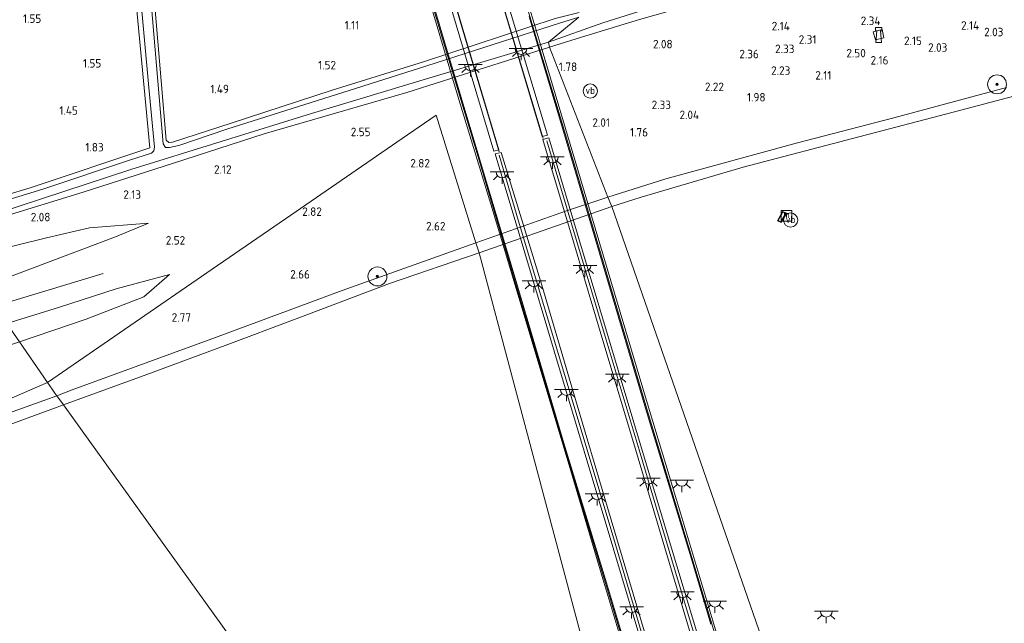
# Model space of a CAD drawing. Extents: x 130905 to 137824, y 412333 to 417928.
# Tile 250 of 256: x 136286 to 136494, y 416383 to 416510. Entities that reach past the tile are written whole.
import ezdxf
from ezdxf.enums import TextEntityAlignment as Align

# ---------------------------------------------------------------- set-up
doc = ezdxf.new("R2010")
doc.units = 0
for name, color, linetype, lineweight in [('B-ME-BV-GELEIDECONSTRUCTIE_GELEIDERAIL-G', 210, 'BV-GELEIDERAIL', 18), ('B-ME-GR-BOOM-S', 90, 'Continuous', 25), ('B-ME-GR-GRAS-GV', 60, 'Continuous', 13), ('B-ME-GW-OPHOGING_KRUIN-G', 90, 'Continuous', 18), ('B-ME-GW-TALUD_KRUIN-G', 90, 'Continuous', 18), ('B-ME-GW-TALUD_TEEN-G', 90, 'Continuous', 18), ('B-ME-IE-MEUBILAIR_WATERWEGMEUBILAIR-S', 150, 'Continuous', 25), ('B-ME-IE-MEUBILAIR_WEGMEUBILAIR-S', 7, 'Continuous', 25), ('B-ME-IE-TERREINAFSCHEIDING_KUNSTMATIG_HEKWERK-G', 20, 'IE-TERREINAFSCHEIDING-KUNSTMATIG', 18), ('B-ME-IE-TERREINAFSCHEIDING_KUNSTMATIG_MUUR-G', 90, 'IE-TERREINAFSCHEIDING-KUNSTMATIG-DICHT', 18), ('B-ME-IE-TERREINAFSCHEIDING_KUNSTMATIG_MUUR-GV', 90, 'Continuous', 18), ('B-ME-KL-ET_LS_OV_LICHTPUNT-S', 190, 'Continuous', 25), ('B-ME-KW-KUNSTWERK_BRUG-GV', 170, 'Continuous', 18), ('B-ME-OB-BEKLEDING_STEEN-GV', 30, 'Continuous', 18), ('B-ME-OB-OEVERVOORZIENING-G', 7, 'Continuous', 18), ('B-ME-OG-WATER_RIVIER-GV', 130, 'Continuous', 18), ('B-ME-OG-WATER_SLOOT-G', 120, 'Continuous', 18), ('B-ME-OG-WATER_SLOOT-GV', 120, 'Continuous', 18), ('B-ME-VH-VERHARDING_ASFALT-GV', 252, 'Continuous', 18), ('B-ME-VH-VERHARDING_BETON-GV', 252, 'Continuous', 18), ('X-XX-AL-HOOGTELABEL-S', 7, 'Continuous', 25)]:
    doc.layers.add(name, color=color, linetype=linetype, lineweight=lineweight)
doc.styles.add('NLCS-ISO', font='NLCS-ISO.ttf')
doc.styles.add('NLCS-ISO-ANNOTATIVE-T18', font='NLCS-ISO.ttf', dxfattribs={"height": 1.8})
doc.linetypes.add('BV-GELEIDERAIL', pattern='A,10,-3,[108,NLCS.SHX,S=1,R=0,X=0,Y=0],-3', length=16)
doc.linetypes.add('IE-TERREINAFSCHEIDING-KUNSTMATIG', pattern='A,4,[82,NLCS.SHX,S=0.75,R=90,X=0,Y=0],4,-2', length=10)
doc.linetypes.add('IE-TERREINAFSCHEIDING-KUNSTMATIG-DICHT', pattern='A,8,-1,[82,NLCS.SHX,S=0.75,R=90,X=0,Y=0],-1', length=10)

# ---------------------------------------------------------------- blocks, each defined once
blk = doc.blocks.new('SAL-HOOGTELABEL-SO')
at = {"color": 0, "linetype": 'ByBlock', "lineweight": -2, "style": 'NLCS-ISO-ANNOTATIVE-T18'}
blk.add_attdef('HOOGTE', text='', height=1.8, dxfattribs=at).set_placement((2.79, 0), align=Align.RIGHT)
blk = doc.blocks.new('SGR-BOOM_01-SO')
at = {"linetype": 'ByBlock', "lineweight": 18}
h = blk.add_hatch(color=0, dxfattribs=at)
h.dxf.hatch_style = 1
edge = h.paths.add_edge_path()
edge.add_arc((0, 0), 0.25, 0, 360)
at = {"color": 0, "linetype": 'ByBlock', "lineweight": 18}
for radius in [2, 0.25]:
    blk.add_circle((0, 0), radius, dxfattribs=at)
blk = doc.blocks.new('SIE-WATER_BOLDER-SO')
at = {"color": 0, "linetype": 'ByBlock', "lineweight": 18}
blk.add_lwpolyline([(0.4, 0.87), (0.6, -1.59), (-0.6, -1.59), (-0.4, 0.87), (-0.65, 0.87), (-0.65, 1.59), (0.65, 1.59), (0.65, 0.87)], close=True, dxfattribs=at)
blk = doc.blocks.new('SIE-WATER_MEERPAAL-SO')
at = {"color": 0, "linetype": 'ByBlock', "lineweight": 18}
blk.add_lwpolyline([(-1.12, -1.12), (1.12, -1.12), (1.12, 1.12), (-1.12, 1.12)], close=True, dxfattribs=at)
at = {"color": 0, "linetype": 'ByBlock', "lineweight": 18, "style": 'NLCS-ISO'}
blk.add_text('m', height=1.5, dxfattribs=at).set_placement((0, 0.28), align=Align.MIDDLE_CENTER)
blk = doc.blocks.new('SIE-WEG_PAAL_VERKEERSBORD-SO')
at = {"color": 0, "linetype": 'ByBlock', "lineweight": 18}
blk.add_circle((0, 0), 1.5, dxfattribs=at)
at = {"color": 0, "linetype": 'ByBlock', "lineweight": 18, "style": 'NLCS-ISO'}
blk.add_text('vb', height=1.5, dxfattribs=at).set_placement((0, 0.13), align=Align.MIDDLE_CENTER)
blk = doc.blocks.new('SKL-ET_OV_LICHTPUNT-SO')
at = {"color": 0, "linetype": 'ByBlock', "lineweight": 18}
for points in [[(-1.25, 0), (-2.5, 0)], [(1.25, 0), (2.5, 0)], [(-0.92, -0.85), (-1.83, -1.7)], [(0, -1.25), (0, -2.5)], [(0.92, -0.85), (1.83, -1.7)]]:
    blk.add_lwpolyline(points, dxfattribs=at)
blk.add_lwpolyline([(0, 0), (1.25, 0, -1), (-1.25, 0)], format="xyb", close=True, dxfattribs=at)

msp = doc.modelspace()

# ---------------------------------------------------------------- linework, layer by layer
at = {"layer": 'B-ME-BV-GELEIDECONSTRUCTIE_GELEIDERAIL-G'}
for points in [[(136306.34, 416787.478, 9.775), (136312.188, 416767.833, 9.872), (136317.229, 416750.957, 10.01), (136322.533, 416733.19, 10.31), (136331.43, 416703.228, 10.585), (136340.592, 416672.485, 10.935), (136349.231, 416643.757, 11.197), (136356.923, 416617.971, 11.447), (136364.583, 416592.195, 11.71), (136372.595, 416565.457, 11.822), (136380.64, 416538.538, 11.947), (136389.174, 416509.731, 12.147), (136396.501, 416485.281, 12.286)], [(136297.056, 416784.707, 9.828), (136302.873, 416765.149, 9.791), (136307.914, 416748.274, 9.928), (136313.218, 416730.506, 10.228), (136322.115, 416700.543, 10.503), (136331.276, 416669.804, 10.853), (136339.915, 416641.075, 11.116), (136347.608, 416615.287, 11.366), (136355.267, 416589.512, 11.628), (136363.28, 416562.775, 11.741), (136371.325, 416535.854, 11.866), (136379.859, 416507.047, 12.066), (136387.218, 416482.487, 12.205)]]:
    msp.add_polyline3d(points, dxfattribs=at)
at = {"layer": 'B-ME-GR-GRAS-GV'}
for points in [[(136404.657, 416506.765, 1.5), (136397.87, 416504.628, 1.377), (136397.632, 416505.71, 0.87), (136409.188, 416509.762, 0.87), (136424.901, 416514.817, 0.87), (136450.908, 416522.442, 0.87), (136467.947, 416527.343, 0.87), (136483.716, 416532.108, 0.87), (136502.748, 416537.211, 0.87), (136508.316, 416538.874, 0.87), (136519.278, 416541.869, 0.796), (136519.333, 416540.592, 1.416), (136519.361, 416538.848, 1.806), (136512.539, 416537.197, 1.746), (136500.277, 416534.17, 1.845), (136486.769, 416530.653, 1.871), (136469.393, 416526.054, 1.733), (136460.343, 416523.404, 1.577), (136445.317, 416519.002, 1.612), (136439.418, 416517.063, 1.764), (136429.41, 416514.026, 1.77), (136416.892, 416510.501, 1.608)], [(136466.394, 416507.878, 2.915), (136466.855, 416506.161, 2.927), (136468.645, 416506.609, 2.928), (136468.275, 416508.349, 2.93)], [(136299.151, 416473.946, 1.636), (136269.962, 416464.974, 1.825), (136269.357, 416465.889, 0.87), (136276.301, 416467.96, 0.87), (136309.253, 416478.719, 0.87), (136328.366, 416484.665, 0.87), (136347.479, 416490.611, 0.87), (136372.556, 416498.16, 0.87), (136397.632, 416505.71, 0.87), (136397.87, 416504.628, 1.377), (136367.66, 416495.019, 2.247), (136337.481, 416486.26, 2.036), (136318.316, 416480.103, 1.836)], [(136296.812, 416432.083, 1.929), (136293.611, 416430.857, 1.93), (136293.195, 416431.437, 1.927), (136292.626, 416432.228, 2.086), (136291.576, 416433.689, 2.066), (136326.431, 416457.632, 2.1), (136343.093, 416469.078, 2.513), (136366.674, 416485.276, 2.487), (136373.912, 416490.248, 2.247), (136382.28, 416463.241, 1.822), (136353.965, 416453.152, 1.825), (136327.151, 416443.196, 1.863)], [(136305.977, 416464.461, 2.055), (136277.689, 416453.813, 2.289), (136273.674, 416459.631, 1.577), (136278.196, 416461.053, 1.488), (136291.419, 416464.268, 1.653), (136300.531, 416466.399, 1.776), (136313.004, 416467.392, 1.813)], [(136299.817, 416447.038, 2.595), (136285.715, 416442.262, 2.327), (136282.995, 416446.155, 2.695), (136294.179, 416449.613, 2.769), (136306.143, 416453.484, 2.362), (136317.447, 416456.52, 2.041), (136311.993, 416451.79, 2.037)], [(136192.87, 416392.615, 2.042), (136191.077, 416391.616, 1.918), (136189.662, 416395.518, 2.34), (136184.679, 416408.66, 2.226), (136192.651, 416410.657, 2.196), (136200.063, 416413.472, 2.189), (136212.069, 416418.339, 2.213), (136224.48, 416422.674, 2.262), (136233.166, 416425.697, 2.282), (136243.635, 416429.882, 2.338), (136256.489, 416433.008, 2.196), (136265.189, 416435.554, 2.301), (136270.794, 416437.791, 2.427), (136276.934, 416439.411, 2.406), (136285.715, 416442.262, 2.327), (136291.576, 416433.689, 2.066), (136248.999, 416415.2, 1.876), (136224.554, 416404.585, 1.768), (136220.686, 416403.207, 1.863), (136214.87, 416400.867, 1.808), (136207.255, 416397.851, 1.798), (136198.766, 416394.683, 1.794)], [(136235.605, 416408.93, 2.004), (136224.554, 416404.585, 1.768), (136248.999, 416415.2, 1.876), (136291.576, 416433.689, 2.066), (136292.626, 416432.228, 2.086), (136293.195, 416431.437, 1.927), (136293.611, 416430.857, 1.93), (136283.537, 416427.211, 2.163), (136270.51, 416422.518, 2.114), (136249.411, 416414.321, 2.041)]]:
    msp.add_polyline3d(points, close=True, dxfattribs=at)
for points in [[(136308.217, 416537.098, 1.554), (136310.754, 416510.203, 1.715), (136313.291, 416483.308, 1.876), (136287.933, 416474.883, 1.886), (136277.567, 416471.727, 1.733), (136277.261, 416472.709, 1.766), (136276.7, 416476.318, 1.616), (136275.535, 416486.163, 1.603), (136275.265, 416487.966, 1.536), (136274.622, 416488.532, 1.626), (136273.424, 416488.49, 1.716), (136271.993, 416487.994, 1.706), (136271.656, 416487.462, 1.726), (136271.891, 416484.18, 1.699), (136272.236, 416478.738, 1.819), (136272.894, 416472.826, 1.809), (136273.365, 416470.221, 1.659), (136267.593, 416468.444, 1.36), (136231.063, 416521.384, 1.476)], [(136310.211, 416526.967, 0.87), (136313.073, 416496.116, 0.87), (136314.294, 416483.477, 0.87), (136314.113, 416482.682, 0.87), (136313.596, 416482.228, 0.87), (136308.938, 416480.738, 0.87), (136290.638, 416474.559, 0.87), (136277.854, 416470.704, 0.87), (136277.115, 416470.782, 0.87), (136276.766, 416471.375, 0.87), (136277.567, 416471.727, 1.733), (136287.933, 416474.883, 1.886), (136313.291, 416483.308, 1.876), (136310.754, 416510.203, 1.715), (136308.217, 416537.098, 1.554)], [(136494.593, 416496.062, 1.34), (136470.75, 416489.675, 1.863), (136450.387, 416484.388, 1.439), (136422.519, 416476.774, 1.398), (136410.194, 416472.92, 1.226), (136397.87, 416504.628, 1.377), (136404.657, 416506.765, 1.5), (136416.892, 416510.501, 1.608), (136429.41, 416514.026, 1.77), (136439.418, 416517.063, 1.764), (136445.317, 416519.002, 1.612), (136460.343, 416523.404, 1.577), (136469.393, 416526.054, 1.733), (136486.769, 416530.653, 1.871), (136500.277, 416534.17, 1.845)], [(136399.084, 416510.681, 1.202), (136371.183, 416501.528, 1.442), (136351.887, 416495.55, 1.476), (136330.466, 416488.56, 1.291), (136318.091, 416484.551, 1.813), (136317.288, 416484.473, 1.714), (136316.752, 416484.96, 1.697), (136315.659, 416497.508, 1.658), (136313.258, 416525.864, 1.64)], [(136313.258, 416525.864, 1.64), (136315.659, 416497.508, 1.658), (136316.752, 416484.96, 1.697), (136317.288, 416484.473, 1.714), (136318.091, 416484.551, 1.813), (136330.466, 416488.56, 1.291), (136351.887, 416495.55, 1.476), (136371.183, 416501.528, 1.442), (136399.084, 416510.681, 1.202)], [(136404.046, 416510.987, 0.87), (136400.014, 416509.709, 0.87), (136371.898, 416500.712, 0.87), (136358.364, 416496.383, 0.87), (136329.562, 416487.25, 0.87), (136319.424, 416483.812, 0.87), (136317.458, 416483.368, 0.87), (136316.558, 416483.413, 0.87), (136316.093, 416484.143, 0.87), (136313.53, 416513.994, 0.87)], [(136269.962, 416464.974, 1.825), (136299.151, 416473.946, 1.636), (136318.316, 416480.103, 1.836), (136337.481, 416486.26, 2.036), (136367.66, 416495.019, 2.247), (136397.87, 416504.628, 1.377), (136410.194, 416472.92, 1.226), (136401.486, 416469.995, 1.213), (136382.28, 416463.241, 1.822), (136373.912, 416490.248, 2.247), (136366.674, 416485.276, 2.487), (136343.093, 416469.078, 2.513), (136326.431, 416457.632, 2.1), (136291.576, 416433.689, 2.066), (136285.715, 416442.262, 2.327), (136299.817, 416447.038, 2.595), (136311.993, 416451.79, 2.037), (136317.447, 416456.52, 2.041), (136306.143, 416453.484, 2.362), (136294.179, 416449.613, 2.769), (136282.995, 416446.155, 2.695)], [(136277.689, 416453.813, 2.289), (136305.977, 416464.461, 2.055), (136313.004, 416467.392, 1.813), (136300.531, 416466.399, 1.776), (136291.419, 416464.268, 1.653), (136278.196, 416461.053, 1.488)]]:
    msp.add_polyline3d(points, dxfattribs=at)
at = {"layer": 'B-ME-GW-OPHOGING_KRUIN-G'}
msp.add_polyline3d([(136280.458, 416449.816, 2.349), (136303.393, 416456.763, 2.325)], dxfattribs=at)
at = {"layer": 'B-ME-GW-TALUD_KRUIN-G'}
for points in [[(136494.593, 416496.062, 1.34), (136470.75, 416489.675, 1.863), (136450.387, 416484.388, 1.439), (136422.519, 416476.774, 1.398), (136410.194, 416472.92, 1.226)], [(136410.194, 416472.92, 1.226), (136401.486, 416469.995, 1.213), (136382.28, 416463.241, 1.822)], [(136277.689, 416453.813, 2.289), (136305.977, 416464.461, 2.055), (136313.004, 416467.392, 1.813)], [(136382.28, 416463.241, 1.822), (136353.965, 416453.152, 1.825), (136327.151, 416443.196, 1.863), (136296.812, 416432.083, 1.929), (136293.611, 416430.857, 1.93)], [(136282.995, 416446.155, 2.695), (136294.179, 416449.613, 2.769), (136306.143, 416453.484, 2.362), (136317.447, 416456.52, 2.041)], [(136293.611, 416430.857, 1.93), (136283.537, 416427.211, 2.163), (136270.51, 416422.518, 2.114), (136249.411, 416414.321, 2.041), (136235.605, 416408.93, 2.004), (136224.554, 416404.585, 1.768)]]:
    msp.add_polyline3d(points, dxfattribs=at)
at = {"layer": 'B-ME-GW-TALUD_TEEN-G'}
for points in [[(136313.004, 416467.392, 1.813), (136300.531, 416466.399, 1.776), (136291.419, 416464.268, 1.653), (136278.196, 416461.053, 1.488), (136273.674, 416459.631, 1.577)], [(136317.447, 416456.52, 2.041), (136311.993, 416451.79, 2.037), (136299.817, 416447.038, 2.595), (136285.715, 416442.262, 2.327)]]:
    msp.add_polyline3d(points, dxfattribs=at)
at = {"layer": 'B-ME-IE-TERREINAFSCHEIDING_KUNSTMATIG_HEKWERK-G'}
for points in [[(136310.962, 416788.766, 8.788), (136316.747, 416769.249, 8.963), (136321.788, 416752.374, 9.1), (136327.092, 416734.606, 9.4), (136335.99, 416704.643, 9.676), (136345.151, 416673.903, 10.025), (136353.789, 416645.174, 10.288), (136361.482, 416619.387, 10.538), (136369.142, 416593.611, 10.8), (136377.154, 416566.874, 10.913), (136385.199, 416539.954, 11.038), (136393.733, 416511.147, 11.238), (136401.011, 416486.858, 11.376), (136409.218, 416459.195, 11.538), (136419.002, 416426.178, 11.65), (136428.018, 416396.613, 11.313), (136432.227, 416382.563, 11.313), (136439.57, 416358.023, 11.238), (136448.127, 416329.17, 11.201), (136456.084, 416302.547, 10.988), (136464.217, 416275.388, 10.976), (136468.13, 416262.633, 11.04)], [(136292.685, 416783.336, 8.837), (136298.47, 416763.819, 9.012), (136303.512, 416746.943, 9.15), (136308.816, 416729.176, 9.449), (136317.713, 416699.213, 9.724), (136326.875, 416668.472, 10.074), (136335.513, 416639.744, 10.337), (136343.206, 416613.957, 10.587), (136350.865, 416588.181, 10.85), (136358.878, 416561.443, 10.962), (136366.922, 416534.524, 11.087), (136375.457, 416505.717, 11.287), (136382.735, 416481.428, 11.424), (136390.942, 416453.765, 11.587), (136400.726, 416420.747, 11.7), (136409.742, 416391.182, 11.362), (136413.95, 416377.133, 11.362), (136421.294, 416352.592, 11.287), (136429.851, 416323.74, 11.25), (136437.808, 416297.117, 11.037), (136445.941, 416269.956, 11.024), (136449.866, 416257.115, 11.054)]]:
    msp.add_polyline3d(points, dxfattribs=at)
msp.add_polyline3d([(136446.856, 416467.64, 3.889), (136446.272, 416467.915, 3.89), (136447.249, 416469.743, 3.914), (136447.837, 416469.491, 3.913)], close=True, dxfattribs=at)
at = {"layer": 'B-ME-IE-TERREINAFSCHEIDING_KUNSTMATIG_MUUR-G'}
for points in [[(136463.686, 416262.444, 12.025), (136460.058, 416274.61, 12.012), (136451.701, 416302.643, 12.116), (136443.344, 416330.676, 12.219), (136433.566, 416363.399, 12.303), (136423.789, 416396.122, 12.387), (136416.823, 416419.402, 12.299), (136409.857, 416442.682, 12.211), (136403.584, 416463.748, 12.159), (136397.312, 416484.815, 12.106)], [(136387.208, 416481.763, 12.154), (136391.319, 416467.789, 12.133), (136401.128, 416435.142, 12.275), (136410.938, 416402.495, 12.417), (136422.003, 416364.956, 12.33), (136430.502, 416336.597, 12.236), (136439.002, 416308.239, 12.141), (136446.366, 416283.634, 12.118), (136453.731, 416259.029, 12.094)]]:
    msp.add_polyline3d(points, dxfattribs=at)
at = {"layer": 'B-ME-IE-TERREINAFSCHEIDING_KUNSTMATIG_MUUR-GV'}
for points in [[(136464.62, 416261.761, 11.143), (136463.35, 416261.347, 11.122), (136456.423, 416284.284, 11.166), (136449.551, 416306.992, 11.211), (136442.732, 416329.912, 11.264), (136435.912, 416352.832, 11.318), (136429.093, 416375.753, 11.371), (136422.274, 416398.673, 11.424), (136415.825, 416420.27, 11.358), (136409.377, 416441.867, 11.292), (136402.928, 416463.464, 11.227), (136396.48, 416485.061, 11.161), (136397.717, 416485.418, 11.124), (136403.82, 416465.063, 11.215), (136410.806, 416441.722, 11.31), (136417.793, 416418.382, 11.406), (136424.829, 416394.896, 11.405), (136431.865, 416371.411, 11.404), (136441.202, 416339.846, 11.346), (136447.247, 416319.725, 11.271), (136453.292, 416299.604, 11.196)], [(136454.456, 416258.699, 11.136), (136453.279, 416258.365, 11.136), (136445.737, 416283.5, 11.166), (136438.252, 416308.521, 11.196), (136431.569, 416330.936, 11.249), (136424.886, 416353.352, 11.302), (136418.203, 416375.767, 11.356), (136411.52, 416398.183, 11.409), (136405.229, 416419.146, 11.326), (136398.938, 416440.11, 11.243), (136392.648, 416461.073, 11.16), (136386.357, 416482.037, 11.077), (136387.652, 416482.372, 11.101), (136396.241, 416454.235, 11.248), (136403.187, 416430.74, 11.341), (136410.134, 416407.245, 11.434), (136420.978, 416370.657, 11.409), (136432.031, 416334.269, 11.295), (136443.084, 416297.881, 11.181), (136448.748, 416278.364, 11.158)], [(136447.204, 416469.871, 1), (136447.977, 416469.54, 1), (136446.9, 416467.509, 1), (136446.134, 416467.869, 1)], [(136446.203, 416467.892, 3.889), (136446.878, 416467.575, 3.889), (136447.907, 416469.515, 3.914), (136447.226, 416469.807, 3.914)]]:
    msp.add_polyline3d(points, close=True, dxfattribs=at)
at = {"layer": 'B-ME-KW-KUNSTWERK_BRUG-GV'}
for points in [[(136386.173, 416537.927, 10.62), (136395.88, 416505.399, 10.76), (136404.443, 416476.783, 10.76), (136411.65, 416452.598, 10.838), (136418.857, 416428.414, 10.915), (136425.644, 416405.827, 10.986), (136432.432, 416383.241, 11.056), (136438.649, 416362.284, 10.992)], [(136416.792, 416366.695, 11.374), (136409.192, 416392.135, 11.326), (136401.593, 416417.575, 11.279), (136393.914, 416443.203, 11.088), (136386.235, 416468.832, 10.898), (136378.682, 416493.586, 10.898), (136369.26, 416525.244, 10.771)]]:
    msp.add_polyline3d(points, dxfattribs=at)
at = {"layer": 'B-ME-OB-BEKLEDING_STEEN-GV'}
msp.add_polyline3d([(136508.41, 416497.542, 1), (136484.944, 416491.299, 1), (136463.604, 416485.696, 1), (136438.847, 416479.251, 1), (136417.249, 416472.898, 1), (136411.068, 416470.878, 1), (136410.194, 416472.92, 1.226), (136422.519, 416476.774, 1.398), (136450.387, 416484.388, 1.439), (136470.75, 416489.675, 1.863), (136494.593, 416496.062, 1.34)], dxfattribs=at)
for points in [[(136411.068, 416470.878, 1), (136382.976, 416461.137, 1), (136382.28, 416463.241, 1.822), (136401.486, 416469.995, 1.213), (136410.194, 416472.92, 1.226)], [(136312.654, 416435.336, 1), (136294.998, 416428.927, 1), (136293.611, 416430.857, 1.93), (136296.812, 416432.083, 1.929), (136327.151, 416443.196, 1.863), (136353.965, 416453.152, 1.825), (136382.28, 416463.241, 1.822), (136382.976, 416461.137, 1), (136364.021, 416454.597, 1), (136344.223, 416447.109, 1), (136329.188, 416441.487, 1)], [(136200.004, 416392.755, 1), (136191.839, 416389.83, 1), (136191.638, 416390.272, 1.137), (136224.554, 416404.585, 1.768), (136235.605, 416408.93, 2.004), (136249.411, 416414.321, 2.041), (136270.51, 416422.518, 2.114), (136283.537, 416427.211, 2.163), (136293.611, 416430.857, 1.93), (136294.998, 416428.927, 1), (136284.826, 416425.204, 1), (136270.72, 416420.005, 1), (136258.524, 416415.306, 1), (136250.164, 416412.101, 1), (136235.426, 416406.453, 1), (136225.392, 416402.435, 1), (136219.86, 416400.233, 1), (136210.986, 416396.92, 1)]]:
    msp.add_polyline3d(points, close=True, dxfattribs=at)
at = {"layer": 'B-ME-OB-OEVERVOORZIENING-G'}
for points in [[(136411.068, 416470.878, 1), (136417.249, 416472.898, 1), (136438.847, 416479.251, 1), (136463.604, 416485.696, 1), (136484.944, 416491.299, 1), (136508.41, 416497.542, 1)], [(136382.976, 416461.137, 1), (136411.068, 416470.878, 1)], [(136294.998, 416428.927, 1), (136312.654, 416435.336, 1), (136329.188, 416441.487, 1), (136344.223, 416447.109, 1), (136364.021, 416454.597, 1), (136382.976, 416461.137, 1)], [(136180.98, 416385.65, 1), (136186.927, 416387.986, 1), (136191.839, 416389.83, 1), (136200.004, 416392.755, 1), (136210.986, 416396.92, 1), (136219.86, 416400.233, 1), (136225.392, 416402.435, 1), (136235.426, 416406.453, 1), (136250.164, 416412.101, 1), (136258.524, 416415.306, 1), (136270.72, 416420.005, 1), (136284.826, 416425.204, 1), (136294.998, 416428.927, 1)]]:
    msp.add_polyline3d(points, dxfattribs=at)
msp.add_polyline3d([(136446.9, 416467.509, 1), (136446.134, 416467.869, 1), (136447.204, 416469.871, 1), (136447.977, 416469.54, 1)], close=True, dxfattribs=at)
at = {"layer": 'B-ME-OG-WATER_RIVIER-GV'}
for points in [[(136502.223, 416304.451, 1), (136491.906, 416301.013, 1), (136480.7, 416297.596, 1), (136477.647, 416296.705, 1), (136467.093, 416293.52, 1), (136442.719, 416379.669, 1), (136411.068, 416470.878, 1), (136417.249, 416472.898, 1), (136438.847, 416479.251, 1), (136463.604, 416485.696, 1), (136484.944, 416491.299, 1), (136508.41, 416497.542, 1)], [(136284.826, 416425.204, 1), (136294.998, 416428.927, 1), (136404.457, 416276.624, 1), (136405.455, 416275.235, 1), (136395.816, 416272.147, 1), (136382.002, 416268.164, 1), (136364.931, 416262.829, 1), (136347.481, 416257.282, 1), (136331.754, 416251.919, 1), (136315.651, 416246.516, 1), (136297.167, 416240.297, 1)]]:
    msp.add_polyline3d(points, dxfattribs=at)
for points in [[(136411.068, 416470.878, 1), (136442.719, 416379.669, 1), (136467.093, 416293.52, 1), (136463.095, 416292.404, 1), (136459.731, 416291.465, 1), (136436.619, 416284.487, 1), (136433.425, 416283.482, 1), (136406.958, 416370.955, 1), (136382.976, 416461.137, 1)], [(136446.134, 416467.869, 1), (136446.9, 416467.509, 1), (136447.977, 416469.54, 1), (136447.204, 416469.871, 1)], [(136406.958, 416370.955, 1), (136433.425, 416283.482, 1), (136416.236, 416278.326, 1), (136405.455, 416275.235, 1), (136404.457, 416276.624, 1), (136294.998, 416428.927, 1), (136312.654, 416435.336, 1), (136329.188, 416441.487, 1), (136344.223, 416447.109, 1), (136364.021, 416454.597, 1), (136382.976, 416461.137, 1)]]:
    msp.add_polyline3d(points, close=True, dxfattribs=at)
at = {"layer": 'B-ME-OG-WATER_SLOOT-G'}
for points in [[(136304.948, 416573.607, 1.442), (136305.553, 416574.754, 1.39), (136306.323, 416575.269, 1.29), (136307.339, 416575.451, 1.29), (136308.155, 416574.997, 1.33), (136308.739, 416574.317, 1.42), (136309.394, 416572.397, 1.516), (136309.711, 416569.407, 1.546), (136310.795, 416554.273, 1.608), (136313.258, 416525.864, 1.64), (136315.659, 416497.508, 1.658), (136316.752, 416484.96, 1.697), (136317.288, 416484.473, 1.714), (136318.091, 416484.551, 1.813), (136330.466, 416488.56, 1.291), (136351.887, 416495.55, 1.476), (136371.183, 416501.528, 1.442), (136399.084, 416510.681, 1.202), (136404.181, 416511.973, 1.189)], [(136304.948, 416573.607, 1.442), (136308.217, 416537.098, 1.554), (136310.754, 416510.203, 1.715), (136313.291, 416483.308, 1.876), (136287.933, 416474.883, 1.886), (136277.567, 416471.727, 1.733)], [(136397.87, 416504.628, 1.377), (136404.657, 416506.765, 1.5), (136416.892, 416510.501, 1.608), (136429.41, 416514.026, 1.77), (136439.418, 416517.063, 1.764), (136445.317, 416519.002, 1.612), (136460.343, 416523.404, 1.577), (136469.393, 416526.054, 1.733), (136486.769, 416530.653, 1.871), (136500.277, 416534.17, 1.845), (136512.539, 416537.197, 1.746)], [(136397.87, 416504.628, 1.377), (136367.66, 416495.019, 2.247), (136337.481, 416486.26, 2.036), (136318.316, 416480.103, 1.836), (136299.151, 416473.946, 1.636), (136269.962, 416464.974, 1.825)]]:
    msp.add_polyline3d(points, dxfattribs=at)
at = {"layer": 'B-ME-OG-WATER_SLOOT-GV'}
for points in [[(136277.854, 416470.704, 0.87), (136290.638, 416474.559, 0.87), (136308.938, 416480.738, 0.87), (136313.596, 416482.228, 0.87), (136314.113, 416482.682, 0.87), (136314.294, 416483.477, 0.87), (136313.073, 416496.116, 0.87), (136310.211, 416526.967, 0.87)], [(136424.901, 416514.817, 0.87), (136409.188, 416509.762, 0.87), (136397.632, 416505.71, 0.87), (136404.046, 416510.987, 0.87)], [(136313.53, 416513.994, 0.87), (136316.093, 416484.143, 0.87), (136316.558, 416483.413, 0.87), (136317.458, 416483.368, 0.87), (136319.424, 416483.812, 0.87), (136329.562, 416487.25, 0.87), (136358.364, 416496.383, 0.87), (136371.898, 416500.712, 0.87), (136400.014, 416509.709, 0.87), (136404.046, 416510.987, 0.87), (136397.632, 416505.71, 0.87), (136372.556, 416498.16, 0.87), (136347.479, 416490.611, 0.87), (136328.366, 416484.665, 0.87), (136309.253, 416478.719, 0.87), (136276.301, 416467.96, 0.87)]]:
    msp.add_polyline3d(points, dxfattribs=at)
at = {"layer": 'B-ME-VH-VERHARDING_ASFALT-GV'}
for points in [[(136380.574, 416538.571, 11.047), (136389.109, 416509.763, 11.247), (136396.318, 416485.705, 11.383), (136397.418, 416486.043, 11.383), (136390.209, 416510.1, 11.247), (136381.674, 416538.907, 11.047)], [(136370.347, 416535.541, 11.078), (136378.882, 416506.734, 11.278), (136386.107, 416482.624, 11.415), (136387.16, 416482.939, 11.415), (136379.936, 416507.048, 11.278), (136371.402, 416535.855, 11.078)], [(136414.142, 416377.19, 11.362), (136409.933, 416391.239, 11.362), (136400.917, 416420.805, 11.7), (136391.133, 416453.822, 11.587), (136382.927, 416481.485, 11.424), (136375.649, 416505.774, 11.287), (136367.114, 416534.581, 11.087)], [(136393.542, 416511.09, 11.238), (136400.82, 416486.801, 11.376), (136409.026, 416459.138, 11.538), (136418.81, 416426.121, 11.65), (136427.826, 416396.555, 11.313), (136432.035, 416382.506, 11.313)]]:
    msp.add_polyline3d(points, dxfattribs=at)
for points in [[(136396.48, 416485.061, 11.161), (136402.928, 416463.464, 11.227), (136409.377, 416441.867, 11.292), (136415.825, 416420.27, 11.358), (136422.274, 416398.673, 11.424), (136429.093, 416375.753, 11.371), (136435.912, 416352.832, 11.318), (136442.732, 416329.912, 11.264), (136449.551, 416306.992, 11.211), (136456.423, 416284.284, 11.166), (136463.35, 416261.347, 11.122), (136464.62, 416261.761, 11.143), (136453.292, 416299.604, 11.196), (136447.247, 416319.725, 11.271), (136441.202, 416339.846, 11.346), (136431.865, 416371.411, 11.404), (136424.829, 416394.896, 11.405), (136417.793, 416418.382, 11.406), (136410.806, 416441.722, 11.31), (136403.82, 416465.063, 11.215), (136397.717, 416485.418, 11.124)], [(136396.241, 416454.235, 11.248), (136387.652, 416482.372, 11.101), (136386.357, 416482.037, 11.077), (136392.648, 416461.073, 11.16), (136398.938, 416440.11, 11.243), (136405.229, 416419.146, 11.326), (136411.52, 416398.183, 11.409), (136418.203, 416375.767, 11.356), (136424.886, 416353.352, 11.302), (136431.569, 416330.936, 11.249), (136438.252, 416308.521, 11.196), (136445.737, 416283.5, 11.166), (136453.279, 416258.365, 11.136), (136454.456, 416258.699, 11.136), (136448.748, 416278.364, 11.158), (136443.084, 416297.881, 11.181), (136432.031, 416334.269, 11.295), (136420.978, 416370.657, 11.409), (136410.134, 416407.245, 11.434), (136403.187, 416430.74, 11.341)]]:
    msp.add_polyline3d(points, close=True, dxfattribs=at)
at = {"layer": 'B-ME-VH-VERHARDING_BETON-GV'}
for points in [[(136468.645, 416506.609, 2.928), (136466.855, 416506.161, 2.927), (136466.394, 416507.878, 2.915), (136468.275, 416508.349, 2.93)], [(136447.226, 416469.807, 3.914), (136447.907, 416469.515, 3.914), (136446.878, 416467.575, 3.889), (136446.203, 416467.892, 3.889)], [(136447.837, 416469.491, 3.913), (136446.856, 416467.64, 3.889), (136446.272, 416467.915, 3.89), (136447.249, 416469.743, 3.914)], [(136446.272, 416467.915, 3.89), (136446.856, 416467.64, 3.889), (136447.837, 416469.491, 3.913), (136447.249, 416469.743, 3.914)]]:
    msp.add_polyline3d(points, close=True, dxfattribs=at)

# ---------------------------------------------------------------- block references
at = {"layer": 'B-ME-GR-BOOM-S'}
for p in [(136492.603, 416496.767, 1.52), (136361.447, 416456.114, 1.975)]:
    msp.add_blockref('SGR-BOOM_01-SO', p, dxfattribs=at)
at = {"layer": 'B-ME-IE-MEUBILAIR_WATERWEGMEUBILAIR-S'}
for name, p in [('SIE-WATER_BOLDER-SO', (136467.547, 416507.209, 2.975)), ('SIE-WATER_MEERPAAL-SO', (136448.038, 416468.955, 4.052))]:
    msp.add_blockref(name, p, dxfattribs=at)
at = {"layer": 'B-ME-IE-MEUBILAIR_WEGMEUBILAIR-S'}
for p in [(136406.502, 416495.341, 2.586), (136448.903, 416468.049, 6.405)]:
    msp.add_blockref('SIE-WEG_PAAL_VERKEERSBORD-SO', p, dxfattribs=at)
at = {"layer": 'B-ME-KL-ET_LS_OV_LICHTPUNT-S'}
for p in [(136391.839, 416504.364, 10.992), (136381.139, 416500.949, 11.01), (136398.477, 416481.399, 11.97), (136387.816, 416478.231, 11.96), (136405.376, 416458.451, 12.125), (136394.563, 416455.197, 12.095), (136412.21, 416435.418, 12.12), (136401.45, 416432.181, 12.122), (136418.812, 416413.414, 12.236), (136425.856, 416412.979, 12.3), (136407.952, 416410.106, 12.228), (136426.022, 416389.391, 12.266), (136432.868, 416387.393, 11.16), (136415.232, 416386.197, 12.264), (136456.453, 416385.261, 6.312)]:
    msp.add_blockref('SKL-ET_OV_LICHTPUNT-SO', p, dxfattribs=at)
at = {"layer": 'X-XX-AL-HOOGTELABEL-S'}
for p, values in [((136287.503, 416509.775, 1.552), {'HOOGTE': '1.55'}), ((136465.128, 416509.318, 2.337), {'HOOGTE': '2.34'}), ((136354.808, 416508.375, 1.114), {'HOOGTE': '1.11'}), ((136445.944, 416508.195, 2.137), {'HOOGTE': '2.14'}), ((136486.023, 416508.326, 2.137), {'HOOGTE': '2.14'}), ((136491.15, 416506.939, 2.027), {'HOOGTE': '2.03'}), ((136421.133, 416504.383, 2.076), {'HOOGTE': '2.08'}), ((136451.579, 416505.355, 2.312), {'HOOGTE': '2.31'}), ((136473.907, 416505.089, 2.147), {'HOOGTE': '2.15'}), ((136439.385, 416502.279, 2.357), {'HOOGTE': '2.36'}), ((136446.925, 416503.372, 2.33), {'HOOGTE': '2.33'}), ((136462.025, 416502.477, 2.497), {'HOOGTE': '2.50'}), ((136479.284, 416503.654, 2.027), {'HOOGTE': '2.03'}), ((136300.206, 416500.313, 1.55), {'HOOGTE': '1.55'}), ((136466.819, 416500.957, 2.157), {'HOOGTE': '2.16'}), ((136349.893, 416499.937, 1.519), {'HOOGTE': '1.52'}), ((136400.934, 416499.594, 1.78), {'HOOGTE': '1.78'}), ((136446.051, 416498.778, 2.227), {'HOOGTE': '2.23'}), ((136454.738, 416497.765, 2.107), {'HOOGTE': '2.11'}), ((136327.221, 416494.879, 1.489), {'HOOGTE': '1.49'}), ((136431.995, 416495.334, 2.217), {'HOOGTE': '2.22'}), ((136440.806, 416493.133, 1.977), {'HOOGTE': '1.98'}), ((136295.251, 416490.331, 1.451), {'HOOGTE': '1.45'}), ((136420.784, 416491.518, 2.327), {'HOOGTE': '2.33'}), ((136407.865, 416487.776, 2.007), {'HOOGTE': '2.01'}), ((136426.747, 416489.404, 2.037), {'HOOGTE': '2.04'}), ((136357.199, 416485.795, 2.547), {'HOOGTE': '2.55'}), ((136415.925, 416485.72, 1.757), {'HOOGTE': '1.76'}), ((136300.707, 416482.555, 1.827), {'HOOGTE': '1.83'}), ((136327.772, 416477.838, 2.122), {'HOOGTE': '2.12'}), ((136369.762, 416479.169, 2.822), {'HOOGTE': '2.82'}), ((136308.614, 416472.539, 2.134), {'HOOGTE': '2.13'}), ((136346.885, 416468.922, 2.822), {'HOOGTE': '2.82'}), ((136289.434, 416467.776, 2.081), {'HOOGTE': '2.08'}), ((136373.056, 416465.838, 2.622), {'HOOGTE': '2.62'}), ((136317.959, 416462.851, 2.522), {'HOOGTE': '2.52'}), ((136344.366, 416455.66, 2.659), {'HOOGTE': '2.66'}), ((136319.189, 416446.534, 2.772), {'HOOGTE': '2.77'})]:
    msp.add_blockref('SAL-HOOGTELABEL-SO', p, dxfattribs=at).add_auto_attribs(values)

doc.saveas('drawing.dxf')
